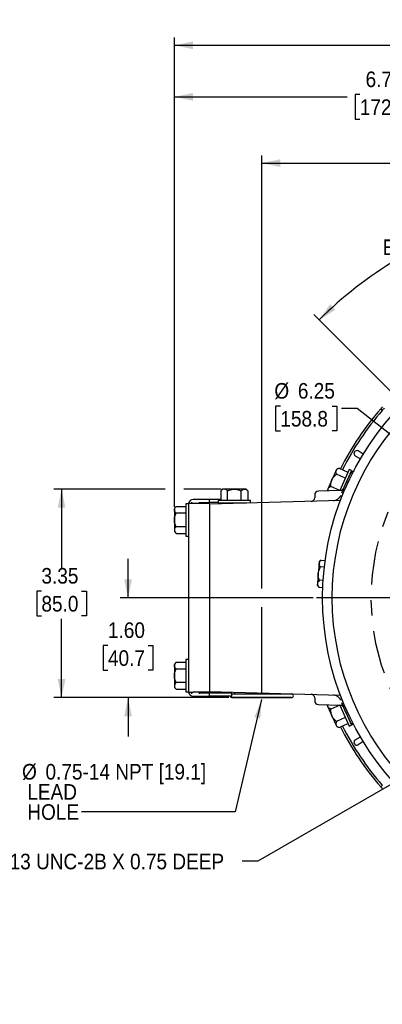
# Model space of a CAD drawing. Header units: inches. Extents: x 1.5 to 80, y 0 to 39.2.
# Tile 6 of 11: x 51.3 to 57.1, y 23.4 to 39.2. Entities that reach past the tile are written whole.
import ezdxf

# ---------------------------------------------------------------- set-up
doc = ezdxf.new("R2010")
doc.units = ezdxf.units.IN
doc.header["$MEASUREMENT"] = 0
doc.linetypes.add('SLD-Center', pattern=[1.45, 0.7, -0.25, 0.25, -0.25])
doc.linetypes.add('SLD-Solid', pattern=[0])
doc.layers.add('CENTER', color=40, linetype='SLD-Center')
doc.layers.add('SLD-0', color=7, linetype='Continuous')
doc.styles.add('SLDTEXTSTYLE0', font='GOTHIC.TTF', dxfattribs={"width": 0.913})
doc.styles.get("Standard").update_dxf_attribs({"font": 'GOTHIC.TTF'})
doc.dimstyles.new('SLDDIMSTYLE0', dxfattribs={"dimtxt": 0.25, "dimasz": 0.3, "dimexe": 0, "dimexo": 0.0625, "dimgap": 0.0625, "dimtad": 0, "dimtih": 1, "dimtoh": 1, "dimrnd": 1e-09, "dimzin": 12, "dimdsep": 46, "dimtxsty": 'SLDTEXTSTYLE0', "dimsah": 1, "dimcen": 0.09, "dimadec": 0, "dimazin": 3, "dimtfac": 1, "dimtofl": 0, "dimtmove": 0, "dimatfit": 3, "dimfxl": 0, "dimfrac": 2, "dimtolj": 1, "dimtzin": 12, "dimarcsym": 0})
doc.dimstyles.new('SLDDIMSTYLE3', dxfattribs={"dimtxt": 0.18, "dimasz": 0.3, "dimexe": 0, "dimexo": 0.0625, "dimgap": 0, "dimtad": 0, "dimtih": 1, "dimtoh": 1, "dimdec": 0, "dimrnd": 1e-09, "dimzin": 0, "dimdsep": 46, "dimtxsty": 'Standard', "dimsah": 1, "dimcen": 0.09, "dimadec": 0, "dimazin": 0, "dimtfac": 0.3, "dimtdec": 0, "dimtofl": 0, "dimtmove": 0, "dimatfit": 3, "dimfxl": 0, "dimfrac": 2, "dimtolj": 1, "dimtzin": 0, "dimarcsym": 0})
doc.dimstyles.new('SLDDIMSTYLE5', dxfattribs={"dimtxt": 0.25, "dimasz": 0.3, "dimexe": 0, "dimexo": 0.0625, "dimgap": 0.0625, "dimtad": 0, "dimtih": 1, "dimtoh": 1, "dimdec": 4, "dimzin": 4, "dimdsep": 46, "dimtxsty": 'SLDTEXTSTYLE0', "dimsah": 1, "dimcen": 0.09, "dimazin": 1, "dimtfac": 1, "dimtofl": 0, "dimtmove": 0, "dimatfit": 3, "dimfxl": 0, "dimfrac": 2, "dimtolj": 1, "dimtzin": 12, "dimarcsym": 0})
doc.dimstyles.new('SLDDIMSTYLE6', dxfattribs={"dimtxt": 0.25, "dimasz": 0.3, "dimexe": 0, "dimexo": 0.0625, "dimgap": 0.0625, "dimtad": 0, "dimtih": 1, "dimtoh": 1, "dimrnd": 1e-09, "dimzin": 4, "dimdsep": 46, "dimtxsty": 'SLDTEXTSTYLE0', "dimsah": 1, "dimcen": 0.09, "dimadec": 0, "dimazin": 1, "dimtfac": 1, "dimtmove": 0, "dimatfit": 0, "dimfxl": 0, "dimfrac": 2, "dimtolj": 1, "dimtzin": 12, "dimarcsym": 0})
doc.dimstyles.new('SLDDIMSTYLE7', dxfattribs={"dimtxt": 0.25, "dimasz": 0.3, "dimexe": 0, "dimexo": 0.0625, "dimgap": 0.0625, "dimtad": 0, "dimtih": 1, "dimtoh": 1, "dimrnd": 1e-09, "dimzin": 12, "dimdsep": 46, "dimtxsty": 'SLDTEXTSTYLE0', "dimsah": 1, "dimcen": 0, "dimadec": 0, "dimazin": 3, "dimtfac": 1, "dimtofl": 0, "dimtmove": 0, "dimatfit": 3, "dimfxl": 0, "dimfrac": 2, "dimtolj": 1, "dimtzin": 12, "dimarcsym": 0})
doc.dimstyles.new('SLDDIMSTYLE8', dxfattribs={"dimtxt": 0.25, "dimasz": 0.3, "dimexe": 0, "dimexo": 0.0625, "dimgap": 0.0625, "dimtad": 0, "dimtih": 1, "dimtoh": 1, "dimrnd": 1e-09, "dimzin": 12, "dimdsep": 46, "dimtxsty": 'SLDTEXTSTYLE0', "dimsah": 1, "dimcen": 0, "dimadec": 0, "dimazin": 3, "dimtfac": 1, "dimtofl": 0, "dimtmove": 0, "dimatfit": 3, "dimfxl": 0, "dimfrac": 2, "dimtolj": 1, "dimtzin": 12, "dimarcsym": 0})
doc.dimstyles.new('SLDDIMSTYLE9', dxfattribs={"dimtxt": 0.25, "dimasz": 0.3, "dimexe": 0, "dimexo": 0.0625, "dimgap": 0.0625, "dimtad": 0, "dimtih": 1, "dimtoh": 1, "dimrnd": 1e-09, "dimzin": 4, "dimdsep": 46, "dimtxsty": 'SLDTEXTSTYLE0', "dimsah": 1, "dimcen": 0, "dimadec": 0, "dimazin": 1, "dimtfac": 1, "dimtofl": 0, "dimtmove": 0, "dimatfit": 3, "dimfxl": 0, "dimfrac": 2, "dimtolj": 1, "dimtzin": 12, "dimarcsym": 0})

# ---------------------------------------------------------------- blocks, each defined once
blk = doc.blocks.new('_D_9')
at = {"layer": 'SLD-0'}
for p, q in [((53.641, 31.627), (51.855, 31.627)), ((51.98, 31.627), (51.98, 30.365)), ((54.542, 31.627), (53.941, 31.627)), ((51.657, 29.991), (51.581, 29.991)), ((51.581, 29.991), (51.581, 29.594)), ((52.303, 29.991), (52.38, 29.991)), ((52.38, 29.991), (52.38, 29.594)), ((51.581, 29.594), (51.657, 29.594)), ((51.98, 28.281), (51.98, 29.543)), ((52.38, 29.594), (52.303, 29.594)), ((54.666, 28.281), (51.855, 28.281))]:
    blk.add_line(p, q, dxfattribs=at)
for points in [[(51.98, 31.627), (51.918, 31.327), (52.043, 31.327)], [(51.98, 28.281), (52.043, 28.581), (51.918, 28.581)]]:
    blk.add_solid(points, dxfattribs=at)
at = {"layer": 'SLD-0', "char_height": 0.25, "attachment_point": 1, "style": 'SLDTEXTSTYLE0'}
for s, insert in [('3.35', (51.657, 30.361)), ('85.0', (51.657, 29.913))]:
    blk.add_mtext(s, dxfattribs=dict(at, insert=insert))
blk = doc.blocks.new('_D_10')
at = {"layer": 'SLD-0'}
for p, q in [((60.577, 34.437), (60.577, 36.314)), ((57.978, 32.481), (56.029, 34.43))]:
    blk.add_line(p, q, dxfattribs=at)
for start, end in [(90, 102.7023), (120.5764, 135)]:
    blk.add_arc((60.577, 29.882), 6.307, start, end, dxfattribs=at)
for points in [[(60.577, 36.189), (60.275, 36.245), (60.278, 36.12)], [(56.117, 34.342), (56.377, 34.504), (56.291, 34.594)]]:
    blk.add_solid(points, dxfattribs=at)
at = {"layer": 'SLD-0', "char_height": 0.25, "attachment_point": 1, "style": 'SLDTEXTSTYLE0'}
for s, insert in [('45.00°', (57.681, 36.028)), ('EQ. SPACED ', (57.136, 35.632))]:
    blk.add_mtext(s, dxfattribs=dict(at, insert=insert))
blk = doc.blocks.new('_D_11')
at = {"layer": 'SLD-0'}
for p, q in [((55.194, 30.032), (55.194, 36.982)), ((60.577, 34.437), (60.577, 36.982)), ((55.194, 36.857), (57.267, 36.857)), ((57.47, 36.894), (57.394, 36.894)), ((57.394, 36.894), (57.394, 36.497)), ((58.301, 36.894), (58.377, 36.894)), ((58.377, 36.894), (58.377, 36.497)), ((60.577, 36.857), (58.504, 36.857)), ((57.394, 36.497), (57.47, 36.497)), ((58.377, 36.497), (58.301, 36.497)), ((55.194, 28.331), (55.194, 29.732))]:
    blk.add_line(p, q, dxfattribs=at)
for points in [[(55.194, 36.857), (55.494, 36.795), (55.494, 36.92)], [(60.577, 36.857), (60.277, 36.92), (60.277, 36.795)]]:
    blk.add_solid(points, dxfattribs=at)
at = {"layer": 'SLD-0', "char_height": 0.25, "attachment_point": 1, "style": 'SLDTEXTSTYLE0'}
for s, insert in [('5.38', (57.562, 37.264)), ('136.7', (57.47, 36.817))]:
    blk.add_mtext(s, dxfattribs=dict(at, insert=insert))
blk = doc.blocks.new('_D_12')
at = {"layer": 'SLD-0'}
for p, q in [((53.048, 29.882), (53.048, 30.507)), ((56.022, 29.882), (52.923, 29.882)), ((52.725, 29.119), (52.648, 29.119)), ((52.648, 29.119), (52.648, 28.722)), ((53.371, 29.119), (53.447, 29.119)), ((53.447, 29.119), (53.447, 28.722)), ((52.648, 28.722), (52.725, 28.722)), ((53.447, 28.722), (53.371, 28.722)), ((54.666, 28.281), (52.923, 28.281)), ((53.048, 28.281), (53.048, 27.656))]:
    blk.add_line(p, q, dxfattribs=at)
for points in [[(53.048, 29.882), (53.11, 30.182), (52.985, 30.182)], [(53.048, 28.281), (52.985, 27.981), (53.11, 27.981)]]:
    blk.add_solid(points, dxfattribs=at)
at = {"layer": 'SLD-0', "char_height": 0.25, "attachment_point": 1, "style": 'SLDTEXTSTYLE0'}
for s, insert in [('1.60', (52.725, 29.489)), ('40.7', (52.725, 29.041))]:
    blk.add_mtext(s, dxfattribs=dict(at, insert=insert))
blk = doc.blocks.new('_D_13')
at = {"layer": 'SLD-0'}
for p, q in [((57.846, 27.223), (55.132, 25.656)), ((55.132, 25.656), (54.882, 25.656))]:
    blk.add_line(p, q, dxfattribs=at)
blk.add_solid([(57.846, 27.223), (57.555, 27.127), (57.618, 27.018)], dxfattribs=at)
at = {"layer": 'SLD-0', "insert": (50.162, 25.777), "char_height": 0.25, "attachment_point": 1, "style": 'SLDTEXTSTYLE0'}
blk.add_mtext('4X 1/2-13 UNC-2B X 0.75 DEEP', dxfattribs=at)
blk = doc.blocks.new('_D_15')
at = {"layer": 'SLD-0'}
for p, q in [((65.788, 31.753), (65.711, 31.753)), ((65.711, 31.753), (65.711, 31.357)), ((66.619, 31.753), (66.695, 31.753)), ((66.695, 31.753), (66.695, 31.357)), ((64.884, 31.525), (65.385, 31.717)), ((65.385, 31.717), (65.635, 31.717)), ((65.711, 31.357), (65.788, 31.357)), ((66.695, 31.357), (66.619, 31.357))]:
    blk.add_line(p, q, dxfattribs=at)
blk.add_solid([(64.884, 31.525), (65.187, 31.574), (65.142, 31.691)], dxfattribs=at)
at = {"layer": 'SLD-0', "char_height": 0.25, "attachment_point": 1, "style": 'SLDTEXTSTYLE0'}
for s, insert in [('%%c', (65.691, 32.124)), ('9.22', (66.068, 32.124)), ('234.2', (65.788, 31.676))]:
    blk.add_mtext(s, dxfattribs=dict(at, insert=insert))
blk = doc.blocks.new('_D_16')
at = {"layer": 'SLD-0'}
for p, q in [((53.791, 31.777), (53.791, 38.872)), ((65.042, 35.905), (65.042, 38.872)), ((53.791, 38.747), (58.798, 38.747)), ((59.001, 38.784), (58.925, 38.784)), ((58.925, 38.784), (58.925, 38.387)), ((59.832, 38.784), (59.908, 38.784)), ((59.908, 38.784), (59.908, 38.387)), ((65.042, 38.747), (60.035, 38.747)), ((58.925, 38.387), (59.001, 38.387)), ((59.908, 38.387), (59.832, 38.387)), ((65.042, 31.736), (65.042, 35.605)), ((53.791, 31.345), (53.791, 31.477)), ((65.042, 30.106), (65.042, 31.436))]:
    blk.add_line(p, q, dxfattribs=at)
for points in [[(53.791, 38.747), (54.091, 38.685), (54.091, 38.81)], [(65.042, 38.747), (64.742, 38.81), (64.742, 38.685)]]:
    blk.add_solid(points, dxfattribs=at)
at = {"layer": 'SLD-0', "char_height": 0.25, "attachment_point": 1, "style": 'SLDTEXTSTYLE0'}
for s, insert in [('11.25', (59.001, 39.154)), ('285.8', (59.001, 38.706))]:
    blk.add_mtext(s, dxfattribs=dict(at, insert=insert))
blk = doc.blocks.new('_D_18')
at = {"layer": 'SLD-0'}
for p, q in [((53.791, 31.345), (53.791, 38.045)), ((53.791, 37.92), (56.565, 37.92)), ((56.768, 37.957), (56.692, 37.957)), ((56.692, 37.957), (56.692, 37.56)), ((57.6, 37.957), (57.676, 37.957)), ((57.676, 37.957), (57.676, 37.56)), ((60.577, 37.92), (57.803, 37.92)), ((60.577, 34.437), (60.577, 38.045)), ((56.692, 37.56), (56.768, 37.56)), ((57.676, 37.56), (57.6, 37.56))]:
    blk.add_line(p, q, dxfattribs=at)
for points in [[(53.791, 37.92), (54.091, 37.858), (54.091, 37.983)], [(60.577, 37.92), (60.277, 37.983), (60.277, 37.858)]]:
    blk.add_solid(points, dxfattribs=at)
at = {"layer": 'SLD-0', "char_height": 0.25, "attachment_point": 1, "style": 'SLDTEXTSTYLE0'}
for s, insert in [('6.79', (56.861, 38.327)), ('172.4', (56.768, 37.88))]:
    blk.add_mtext(s, dxfattribs=dict(at, insert=insert))
blk = doc.blocks.new('_D_21')
at = {"layer": 'SLD-0'}
for p, q in [((64.781, 30.505), (65.242, 30.573)), ((65.242, 30.573), (65.492, 30.573)), ((65.644, 30.61), (65.568, 30.61)), ((65.568, 30.61), (65.568, 30.213)), ((66.476, 30.61), (66.552, 30.61)), ((66.552, 30.61), (66.552, 30.213)), ((65.568, 30.213), (65.644, 30.213)), ((66.552, 30.213), (66.476, 30.213))]:
    blk.add_line(p, q, dxfattribs=at)
blk.add_solid([(64.781, 30.505), (65.087, 30.487), (65.069, 30.61)], dxfattribs=at)
at = {"layer": 'SLD-0', "char_height": 0.25, "attachment_point": 1, "style": 'SLDTEXTSTYLE0'}
for s, insert in [('%%c', (65.548, 30.98)), ('8.50', (65.925, 30.98)), ('215.9', (65.644, 30.532))]:
    blk.add_mtext(s, dxfattribs=dict(at, insert=insert))
blk = doc.blocks.new('_D_22')
at = {"layer": 'SLD-0'}
for p, q in [((55.493, 32.959), (55.417, 32.959)), ((55.417, 32.959), (55.417, 32.562)), ((56.324, 32.959), (56.4, 32.959)), ((56.4, 32.959), (56.4, 32.562)), ((56.726, 32.922), (56.476, 32.922)), ((58.124, 31.819), (56.726, 32.922)), ((55.417, 32.562), (55.493, 32.562)), ((56.4, 32.562), (56.324, 32.562))]:
    blk.add_line(p, q, dxfattribs=at)
blk.add_solid([(58.124, 31.819), (57.927, 32.054), (57.85, 31.956)], dxfattribs=at)
at = {"layer": 'SLD-0', "char_height": 0.25, "attachment_point": 1, "style": 'SLDTEXTSTYLE0'}
for s, insert in [('%%c', (55.397, 33.329)), ('6.25', (55.774, 33.329)), ('158.8', (55.493, 32.881))]:
    blk.add_mtext(s, dxfattribs=dict(at, insert=insert))
blk = doc.blocks.new('SW_NOTE_3')
at = {"layer": 'SLD-0', "color": 0, "char_height": 0.25, "attachment_point": 1, "style": 'SLDTEXTSTYLE0'}
for s, insert in [('%%c', (-0.957, 0.768)), ('0.75-14 NPT [19.1]', (-0.58, 0.768)), (' LEAD', (-0.957, 0.445)), (' HOLE', (-0.957, 0.122))]:
    blk.add_mtext(s, dxfattribs=dict(at, insert=insert))
blk = doc.blocks.new('SW_CENTERMARKSYMBOL_5')
at = {"layer": 'SLD-0', "color": 0}
for p, q in [((0, 0.2), (0, 4.505)), ((-0.2, 0), (-4.505, 0)), ((0, 0), (-0.1, 0)), ((0, 0), (0, 0.1)), ((0, 0), (0, -0.1)), ((0, 0), (0.1, 0)), ((0.2, 0), (4.505, 0)), ((0, -0.2), (0, -4.505))]:
    blk.add_line(p, q, dxfattribs=at)

msp = doc.modelspace()

# ---------------------------------------------------------------- linework, layer by layer
at = {"layer": 'CENTER'}
msp.add_circle((60.57672, 29.88239), 3.625, dxfattribs=at)
at = {"layer": 'SLD-0', "linetype": 'SLD-Solid', "lineweight": 25}
for p, q in [((57.10514, 32.91557), (57.12994, 32.89076)), ((56.82428, 32.18958), (56.74265, 32.23863)), ((56.69629, 32.16148), (56.77792, 32.11244)), ((56.38734, 31.92537), (56.32129, 31.77703)), ((56.39756, 31.94832), (56.38734, 31.92537)), ((56.43585, 31.96302), (56.39756, 31.94832)), ((56.43585, 31.96302), (56.57836, 31.89957)), ((56.59605, 31.9393), (56.44628, 31.60291)), ((56.63259, 31.92303), (56.48496, 31.59144)), ((56.63259, 31.92303), (56.59605, 31.9393)), ((56.32129, 31.77703), (56.25525, 31.62868)), ((56.53433, 31.80067), (56.39182, 31.86412)), ((56.57921, 31.79902), (56.57768, 31.7997)), ((54.56672, 31.62713), (54.53772, 31.59812)), ((54.53772, 31.59812), (54.53772, 31.44213)), ((54.59184, 31.62713), (54.56672, 31.62713)), ((54.75422, 31.62713), (54.59184, 31.62713)), ((54.64597, 31.44213), (54.64597, 31.59812)), ((54.9166, 31.62713), (54.75422, 31.62713)), ((54.86248, 31.44213), (54.86248, 31.59812)), ((54.94172, 31.62713), (54.9166, 31.62713)), ((54.97073, 31.59812), (54.94172, 31.62713)), ((54.97073, 31.59812), (54.97073, 31.44213)), ((56.45406, 31.60312), (56.10265, 31.59392)), ((56.25525, 31.62868), (56.24503, 31.60574)), ((56.24503, 31.60574), (56.24811, 31.59772)), ((56.25525, 31.62868), (56.25264, 31.59784)), ((56.44621, 31.60291), (56.30376, 31.66633)), ((54.35622, 31.46039), (54.09422, 31.46039)), ((54.35622, 31.41239), (54.35622, 31.46039)), ((54.41187, 31.46039), (54.35622, 31.46039)), ((56.45692, 31.44164), (54.35622, 31.38663)), ((54.53772, 31.46039), (54.41187, 31.46039)), ((54.49422, 31.44213), (54.49422, 31.40213)), ((55.01422, 31.44213), (54.49422, 31.44213)), ((55.01422, 31.40386), (55.01422, 31.44213)), ((56.04422, 31.53394), (56.04422, 31.48928)), ((53.82023, 31.34889), (53.79122, 31.31989)), ((53.79122, 31.31989), (53.79122, 31.29477)), ((53.79122, 31.29477), (53.79122, 31.13239)), ((53.82023, 31.34889), (53.97622, 31.34889)), ((54.01622, 31.39239), (53.97622, 31.39239)), ((53.97622, 31.39239), (53.97622, 30.87239)), ((54.01622, 31.39239), (54.01622, 31.38239)), ((54.01622, 31.38239), (54.01622, 31.2038)), ((54.09422, 31.39739), (54.01768, 31.39739)), ((54.06422, 31.41986), (54.06422, 31.39739)), ((54.35622, 31.39739), (54.09422, 31.39739)), ((54.19422, 31.39739), (54.19422, 31.41986)), ((54.19422, 31.41239), (54.35622, 31.41239)), ((54.41187, 31.41239), (54.35622, 31.41239)), ((54.35622, 31.39739), (54.35622, 28.36739)), ((54.49422, 31.41239), (54.41187, 31.41239)), ((54.95107, 31.40213), (54.49422, 31.40213)), ((54.62922, 31.40213), (54.62922, 31.39378)), ((54.87922, 31.40032), (54.87922, 31.40213)), ((53.79122, 31.13239), (53.79122, 30.97001)), ((53.97622, 31.24064), (53.82023, 31.24064)), ((54.01622, 31.2038), (54.01622, 31.06097)), ((53.79122, 30.97001), (53.79122, 30.94489)), ((53.97622, 31.02413), (53.82023, 31.02413)), ((54.01622, 31.06097), (54.01622, 28.7038)), ((53.79122, 30.94489), (53.82023, 30.91588)), ((53.82023, 30.91588), (53.97622, 30.91588)), ((53.97622, 30.87239), (54.01622, 30.87239)), ((56.11547, 30.43569), (56.10132, 30.27393)), ((56.11766, 30.46072), (56.11547, 30.43569)), ((56.14908, 30.48709), (56.11766, 30.46072)), ((56.19925, 30.37403), (56.13965, 30.37925)), ((56.14908, 30.48709), (56.21266, 30.48153)), ((56.10132, 30.27393), (56.08717, 30.11217)), ((56.08717, 30.11217), (56.08498, 30.08715)), ((56.08498, 30.08715), (56.11135, 30.05572)), ((56.11135, 30.05572), (56.17492, 30.05016)), ((56.18038, 30.15835), (56.12078, 30.16356)), ((53.82023, 28.84889), (53.79122, 28.81989)), ((53.79122, 28.81989), (53.79122, 28.79477)), ((53.79122, 28.79477), (53.79122, 28.63239)), ((53.82023, 28.84889), (53.97622, 28.84889)), ((54.01622, 28.89239), (53.97622, 28.89239)), ((53.97622, 28.89239), (53.97622, 28.37239)), ((53.79122, 28.63239), (53.79122, 28.47001)), ((53.97622, 28.74064), (53.82023, 28.74064)), ((54.01622, 28.7038), (54.01622, 28.56097)), ((53.79122, 28.47001), (53.79122, 28.44489)), ((53.79122, 28.44489), (53.82023, 28.41588)), ((53.97622, 28.52413), (53.82023, 28.52413)), ((54.01622, 28.56097), (54.01622, 28.38239)), ((53.82023, 28.41588), (53.97622, 28.41588)), ((53.97622, 28.37239), (54.01622, 28.37239)), ((54.01622, 28.38239), (54.01622, 28.37239)), ((54.01768, 28.36739), (54.09422, 28.36739)), ((54.06422, 28.36739), (54.06422, 28.34492)), ((54.35622, 28.36739), (54.09422, 28.36739)), ((54.09422, 28.30439), (54.35622, 28.30439)), ((54.19422, 28.34492), (54.19422, 28.36739)), ((54.35622, 28.35239), (54.19422, 28.35239)), ((54.35622, 28.37814), (56.45692, 28.32314)), ((54.35622, 28.30439), (54.35622, 28.35239)), ((54.41187, 28.35239), (54.35622, 28.35239)), ((54.41187, 28.30439), (54.35622, 28.30439)), ((54.63421, 28.35239), (54.41187, 28.35239)), ((54.63421, 28.30439), (54.41187, 28.30439)), ((54.71622, 28.35239), (54.63421, 28.35239)), ((54.71622, 28.30439), (54.63421, 28.30439)), ((54.71622, 28.30439), (54.71622, 28.35239)), ((54.71641, 28.34117), (55.67204, 28.34117)), ((55.19422, 28.28117), (54.71641, 28.28117)), ((54.75672, 28.36766), (54.75672, 28.34117)), ((55.67204, 28.28117), (55.19422, 28.28117)), ((55.63172, 28.34117), (55.63172, 28.34474)), ((56.38854, 28.31488), (56.40245, 28.3081)), ((56.04422, 28.27549), (56.04422, 28.23084)), ((56.10265, 28.17086), (56.45324, 28.16168)), ((56.24811, 28.16705), (56.24503, 28.15904)), ((56.24503, 28.15904), (56.25525, 28.13609)), ((56.25525, 28.13609), (56.25264, 28.16693)), ((56.25525, 28.13609), (56.32129, 27.98775)), ((56.44621, 28.16186), (56.30376, 28.09844)), ((56.44628, 28.16186), (56.59605, 27.82547)), ((56.47911, 28.18646), (56.63259, 27.84174)), ((56.32129, 27.98775), (56.38734, 27.8394)), ((56.53433, 27.9641), (56.39182, 27.90065)), ((56.57768, 27.96507), (56.57921, 27.96575)), ((56.38734, 27.8394), (56.39756, 27.81646)), ((56.39756, 27.81646), (56.43585, 27.80176)), ((56.43585, 27.80176), (56.57836, 27.8652)), ((56.59605, 27.82547), (56.63259, 27.84174)), ((56.69629, 27.60329), (56.77792, 27.65233)), ((56.82428, 27.57519), (56.74265, 27.52614)), ((57.12994, 26.87401), (57.10514, 26.84921))]:
    msp.add_line(p, q, dxfattribs=at)
at = {"layer": 'SLD-0'}
msp.add_line((54.71641, 28.28117), (55.67204, 28.28117), dxfattribs=at)
at = {"layer": 'SLD-0', "linetype": 'SLD-Solid', "lineweight": 25}
for radius in [4.405, 4.25]:
    msp.add_circle((60.57672, 29.88239), radius, dxfattribs=at)
for centre, radius, start, end in [((60.57672, 29.88239), 4.61, 138.855771, 153.308142), ((60.57672, 29.88239), 4.575, 138.885314, 153.287533), ((60.57672, 29.88239), 4.61, 138.295392, 138.855771), ((60.57672, 29.88239), 4.575, 138.320631, 138.885314), ((56.71947, 32.20006), 0.045, 59, 239), ((56.67225, 31.85239), 0.06, 94.783505, 153.270963), ((60.58422, 29.88239), 4.44, 154.291678, 157.281444), ((54.09422, 31.38239), 0.078, 90, 168.912511), ((55.98422, 31.48928), 0.06, 271.5, 0), ((56.10422, 31.53394), 0.06, 91.5, 180), ((54.09422, 31.38239), 0.078, 168.912511, 180), ((54.09422, 28.38239), 0.078, 180, 191.087489), ((54.09422, 28.38239), 0.078, 191.087489, 270), ((54.71641, 28.31117), 0.03, 193.078097, 270), ((55.67204, 28.31117), 0.03, 270, 90), ((55.98422, 28.27549), 0.06, 0, 88.5), ((56.10422, 28.23084), 0.06, 180, 268.5), ((60.58422, 29.88239), 4.44, 202.718556, 205.708322), ((60.57672, 29.88239), 4.61, 206.691858, 221.144229), ((60.57672, 29.88239), 4.575, 206.712467, 221.114686), ((56.67225, 27.91239), 0.06, 206.729037, 227.795246), ((56.67225, 27.91239), 0.06, 247.984807, 265.216495), ((56.71947, 27.56471), 0.045, 121, 301), ((60.57672, 29.88239), 4.61, 221.144229, 221.704608)]:
    msp.add_arc(centre, radius, start, end, dxfattribs=at)
for points, knots in [([(56.39182, 31.86412), (56.38752, 31.87532), (56.38447, 31.88618), (56.3829, 31.90163), (56.38289, 31.90664), (56.38413, 31.91631), (56.38539, 31.92099), (56.38734, 31.92537)], [0, 0, 0, 0, 0.5, 0.5, 0.75, 0.75, 1, 1, 1, 1]), ([(56.38734, 31.92537), (56.3912, 31.93405), (56.39764, 31.94131), (56.41022, 31.95058), (56.41491, 31.9534), (56.42492, 31.95854), (56.43026, 31.96087), (56.43585, 31.96302)], [0, 0, 0, 0, 0.5, 0.5, 0.75, 0.75, 1, 1, 1, 1]), ([(56.67225, 31.91239), (56.67224, 31.91234), (56.67222, 31.91228), (56.6715, 31.90962), (56.67147, 31.9095)], [0, 0, 0, 0, 0.95633703, 1, 1, 1, 1]), ([(56.30376, 31.66633), (56.30291, 31.68528), (56.30338, 31.70406), (56.3073, 31.73183), (56.30915, 31.74101), (56.31418, 31.75921), (56.3174, 31.76828), (56.32129, 31.77703)], [0, 0, 0, 0, 0.5, 0.5, 0.75, 0.75, 1, 1, 1, 1]), ([(56.32129, 31.77703), (56.32902, 31.79439), (56.33922, 31.8101), (56.35733, 31.83178), (56.36385, 31.8387), (56.37742, 31.85185), (56.38451, 31.85811), (56.39182, 31.86412)], [0, 0, 0, 0, 0.5, 0.5, 0.75, 0.75, 1, 1, 1, 1]), ([(56.61867, 31.87937), (56.61867, 31.87937), (56.61841, 31.87886), (56.6174, 31.87686), (56.61664, 31.87534), (56.61374, 31.86956), (56.61093, 31.86395), (56.60595, 31.85391), (56.60413, 31.85025), (56.60036, 31.8426), (56.59839, 31.8386), (56.59228, 31.82611), (56.58801, 31.81733), (56.58372, 31.80841)], [0, 0, 0, 0, 0.125, 0.125, 0.25, 0.25, 0.5, 0.5, 0.625, 0.625, 0.75, 0.75, 1, 1, 1, 1]), ([(54.59184, 31.62713), (54.58234, 31.62713), (54.57309, 31.6242), (54.5595, 31.61648), (54.55502, 31.61334), (54.54625, 31.60629), (54.54195, 31.60236), (54.53772, 31.59812)], [0, 0, 0, 0, 0.5, 0.5, 0.75, 0.75, 1, 1, 1, 1]), ([(54.64597, 31.59812), (54.63749, 31.6066), (54.62881, 31.61381), (54.61534, 31.62152), (54.61076, 31.62357), (54.60143, 31.62638), (54.59663, 31.62713), (54.59184, 31.62713)], [0, 0, 0, 0, 0.5, 0.5, 0.75, 0.75, 1, 1, 1, 1]), ([(54.64597, 31.59812), (54.66294, 31.6066), (54.68028, 31.61381), (54.70724, 31.62152), (54.71638, 31.62357), (54.73506, 31.62638), (54.74465, 31.62713), (54.75422, 31.62713)], [0, 0, 0, 0, 0.5, 0.5, 0.75, 0.75, 1, 1, 1, 1]), ([(54.75422, 31.62713), (54.77323, 31.62713), (54.79173, 31.6242), (54.8189, 31.61648), (54.82788, 31.61334), (54.84541, 31.60629), (54.85401, 31.60236), (54.86248, 31.59812)], [0, 0, 0, 0, 0.5, 0.5, 0.75, 0.75, 1, 1, 1, 1]), ([(54.86248, 31.59812), (54.87096, 31.6066), (54.87963, 31.61381), (54.89311, 31.62152), (54.89768, 31.62357), (54.90702, 31.62638), (54.91181, 31.62713), (54.9166, 31.62713)], [0, 0, 0, 0, 0.5, 0.5, 0.75, 0.75, 1, 1, 1, 1]), ([(54.9166, 31.62713), (54.92611, 31.62713), (54.93536, 31.6242), (54.94894, 31.61648), (54.95343, 31.61334), (54.9622, 31.60629), (54.9665, 31.60236), (54.97073, 31.59812)], [0, 0, 0, 0, 0.5, 0.5, 0.75, 0.75, 1, 1, 1, 1]), ([(56.30376, 31.66633), (56.29256, 31.66203), (56.28245, 31.65704), (56.26992, 31.64786), (56.26619, 31.64452), (56.25983, 31.63713), (56.2572, 31.63306), (56.25525, 31.62868)], [0, 0, 0, 0, 0.5, 0.5, 0.75, 0.75, 1, 1, 1, 1]), ([(56.50595, 31.63774), (56.50346, 31.63308), (56.49842, 31.62364), (56.4855, 31.61249), (56.47001, 31.60487), (56.45866, 31.60368), (56.4531, 31.60309)], [0, 0, 0, 0, 0.24910307, 0.50455988, 0.75770991, 1, 1, 1, 1]), ([(56.44664, 31.49922), (56.43529, 31.48122), (56.41945, 31.46607), (56.38245, 31.44502), (56.36134, 31.43913), (56.34006, 31.43858)], [0, 0, 0, 0, 0.5, 0.5, 1, 1, 1, 1]), ([(56.4452, 31.49744), (56.44483, 31.49672), (56.44051, 31.48841), (56.43348, 31.48145), (56.42705, 31.4751)], [0, 0, 0, 0, 0.08736453, 1, 1, 1, 1]), ([(56.45851, 31.5224), (56.45764, 31.52032), (56.45593, 31.51619), (56.45302, 31.51027), (56.44995, 31.50461), (56.44773, 31.501), (56.44664, 31.49922)], [0, 0, 0, 0, 0.25658998, 0.50939766, 0.75751726, 1, 1, 1, 1]), ([(53.79122, 31.29477), (53.79122, 31.30427), (53.79415, 31.31352), (53.80188, 31.3271), (53.80501, 31.33159), (53.81207, 31.34036), (53.816, 31.34466), (53.82023, 31.34889)], [0, 0, 0, 0, 0.5, 0.5, 0.75, 0.75, 1, 1, 1, 1]), ([(53.82023, 31.24064), (53.81175, 31.24912), (53.80454, 31.2578), (53.79683, 31.27127), (53.79478, 31.27585), (53.79197, 31.28518), (53.79122, 31.28998), (53.79122, 31.29477)], [0, 0, 0, 0, 0.5, 0.5, 0.75, 0.75, 1, 1, 1, 1]), ([(53.79122, 31.13239), (53.79122, 31.15139), (53.79415, 31.16989), (53.80188, 31.19706), (53.80501, 31.20604), (53.81207, 31.22357), (53.816, 31.23217), (53.82023, 31.24064)], [0, 0, 0, 0, 0.5, 0.5, 0.75, 0.75, 1, 1, 1, 1]), ([(53.82023, 31.02413), (53.81175, 31.0411), (53.80454, 31.05845), (53.79683, 31.0854), (53.79478, 31.09455), (53.79197, 31.11322), (53.79122, 31.12281), (53.79122, 31.13239)], [0, 0, 0, 0, 0.5, 0.5, 0.75, 0.75, 1, 1, 1, 1]), ([(53.82023, 31.02413), (53.81175, 31.01565), (53.80454, 31.00698), (53.79683, 30.9935), (53.79478, 30.98893), (53.79197, 30.97959), (53.79122, 30.97479), (53.79122, 30.97001)], [0, 0, 0, 0, 0.5, 0.5, 0.75, 0.75, 1, 1, 1, 1]), ([(53.79122, 30.97001), (53.79122, 30.9605), (53.79415, 30.95125), (53.80188, 30.93767), (53.80501, 30.93318), (53.81207, 30.92441), (53.816, 30.92011), (53.82023, 30.91588)], [0, 0, 0, 0, 0.5, 0.5, 0.75, 0.75, 1, 1, 1, 1]), ([(56.10132, 30.27393), (56.10298, 30.29287), (56.1075, 30.31104), (56.11757, 30.33744), (56.12147, 30.3461), (56.13003, 30.36296), (56.13469, 30.37118), (56.13965, 30.37925)], [0, 0, 0, 0, 0.5, 0.5, 0.75, 0.75, 1, 1, 1, 1]), ([(56.13965, 30.37925), (56.13194, 30.38844), (56.12551, 30.39771), (56.11901, 30.4118), (56.11737, 30.41654), (56.11538, 30.42608), (56.11505, 30.43092), (56.11547, 30.43569)], [0, 0, 0, 0, 0.5, 0.5, 0.75, 0.75, 1, 1, 1, 1]), ([(56.11547, 30.43569), (56.1163, 30.44516), (56.12002, 30.45412), (56.1289, 30.46698), (56.13242, 30.47118), (56.14021, 30.4793), (56.1445, 30.48324), (56.14908, 30.48709)], [0, 0, 0, 0, 0.5, 0.5, 0.75, 0.75, 1, 1, 1, 1]), ([(56.12078, 30.16356), (56.11381, 30.1812), (56.10814, 30.19911), (56.10281, 30.22664), (56.10156, 30.23593), (56.1004, 30.25478), (56.10048, 30.26439), (56.10132, 30.27393)], [0, 0, 0, 0, 0.5, 0.5, 0.75, 0.75, 1, 1, 1, 1]), ([(56.08717, 30.11217), (56.08634, 30.1027), (56.08845, 30.09323), (56.09496, 30.07903), (56.09769, 30.07428), (56.10396, 30.06493), (56.1075, 30.06031), (56.11135, 30.05572)], [0, 0, 0, 0, 0.5, 0.5, 0.75, 0.75, 1, 1, 1, 1]), ([(56.12078, 30.16356), (56.11159, 30.15585), (56.10365, 30.14784), (56.0948, 30.13508), (56.09236, 30.13071), (56.08875, 30.12165), (56.08758, 30.11694), (56.08717, 30.11217)], [0, 0, 0, 0, 0.5, 0.5, 0.75, 0.75, 1, 1, 1, 1]), ([(53.79122, 28.79477), (53.79122, 28.80427), (53.79415, 28.81352), (53.80188, 28.8271), (53.80501, 28.83159), (53.81207, 28.84036), (53.816, 28.84466), (53.82023, 28.84889)], [0, 0, 0, 0, 0.5, 0.5, 0.75, 0.75, 1, 1, 1, 1]), ([(53.82023, 28.74064), (53.81175, 28.74912), (53.80454, 28.7578), (53.79683, 28.77127), (53.79478, 28.77585), (53.79197, 28.78518), (53.79122, 28.78998), (53.79122, 28.79477)], [0, 0, 0, 0, 0.5, 0.5, 0.75, 0.75, 1, 1, 1, 1]), ([(53.79122, 28.63239), (53.79122, 28.65139), (53.79415, 28.66989), (53.80188, 28.69706), (53.80501, 28.70604), (53.81207, 28.72357), (53.816, 28.73217), (53.82023, 28.74064)], [0, 0, 0, 0, 0.5, 0.5, 0.75, 0.75, 1, 1, 1, 1]), ([(53.82023, 28.52413), (53.81175, 28.5411), (53.80454, 28.55845), (53.79683, 28.5854), (53.79478, 28.59455), (53.79197, 28.61322), (53.79122, 28.62281), (53.79122, 28.63239)], [0, 0, 0, 0, 0.5, 0.5, 0.75, 0.75, 1, 1, 1, 1]), ([(53.82023, 28.52413), (53.81175, 28.51565), (53.80454, 28.50698), (53.79683, 28.4935), (53.79478, 28.48893), (53.79197, 28.47959), (53.79122, 28.47479), (53.79122, 28.47001)], [0, 0, 0, 0, 0.5, 0.5, 0.75, 0.75, 1, 1, 1, 1]), ([(53.79122, 28.47001), (53.79122, 28.4605), (53.79415, 28.45125), (53.80188, 28.43767), (53.80501, 28.43318), (53.81207, 28.42441), (53.816, 28.42011), (53.82023, 28.41588)], [0, 0, 0, 0, 0.5, 0.5, 0.75, 0.75, 1, 1, 1, 1]), ([(56.34006, 28.3262), (56.36134, 28.32564), (56.38245, 28.31975), (56.41945, 28.2987), (56.43529, 28.28356), (56.44664, 28.26555)], [0, 0, 0, 0, 0.5, 0.5, 1, 1, 1, 1]), ([(56.30376, 28.09844), (56.29256, 28.10274), (56.28245, 28.10773), (56.26992, 28.11691), (56.26619, 28.12025), (56.25983, 28.12764), (56.2572, 28.13171), (56.25525, 28.13609)], [0, 0, 0, 0, 0.5, 0.5, 0.75, 0.75, 1, 1, 1, 1]), ([(56.44664, 28.26555), (56.44773, 28.26377), (56.44995, 28.26016), (56.45302, 28.2545), (56.45593, 28.24859), (56.45764, 28.24445), (56.45851, 28.24237)], [0, 0, 0, 0, 0.24248274, 0.49060234, 0.74341002, 1, 1, 1, 1]), ([(56.45304, 28.16168), (56.4586, 28.1611), (56.46997, 28.15992), (56.48547, 28.15231), (56.4984, 28.14116), (56.50343, 28.13176), (56.50591, 28.12711)], [0, 0, 0, 0, 0.2420774, 0.49506383, 0.75051894, 1, 1, 1, 1]), ([(56.32129, 27.98775), (56.31356, 28.00511), (56.30871, 28.0232), (56.30472, 28.05117), (56.30393, 28.06064), (56.30325, 28.07953), (56.30334, 28.08898), (56.30376, 28.09844)], [0, 0, 0, 0, 0.5, 0.5, 0.75, 0.75, 1, 1, 1, 1]), ([(56.39182, 27.90065), (56.37717, 27.9127), (56.36353, 27.92561), (56.34552, 27.94711), (56.33993, 27.95463), (56.32977, 27.97054), (56.32519, 27.979), (56.32129, 27.98775)], [0, 0, 0, 0, 0.5, 0.5, 0.75, 0.75, 1, 1, 1, 1]), ([(56.39182, 27.90065), (56.38752, 27.88945), (56.38447, 27.87859), (56.3829, 27.86314), (56.38289, 27.85814), (56.38413, 27.84846), (56.38539, 27.84378), (56.38734, 27.8394)], [0, 0, 0, 0, 0.5, 0.5, 0.75, 0.75, 1, 1, 1, 1]), ([(56.38734, 27.8394), (56.3912, 27.83072), (56.39764, 27.82346), (56.41022, 27.81419), (56.41491, 27.81137), (56.42492, 27.80623), (56.43026, 27.8039), (56.43585, 27.80176)], [0, 0, 0, 0, 0.5, 0.5, 0.75, 0.75, 1, 1, 1, 1]), ([(56.58372, 27.95636), (56.58801, 27.94744), (56.59224, 27.93875), (56.60045, 27.92197), (56.60423, 27.91432), (56.60927, 27.90417), (56.61079, 27.90112), (56.61349, 27.89571), (56.61468, 27.89333), (56.61664, 27.88944), (56.61738, 27.88795), (56.6184, 27.88593), (56.61867, 27.8854), (56.61867, 27.8854)], [0, 0, 0, 0, 0.25, 0.25, 0.5, 0.5, 0.625, 0.625, 0.75, 0.75, 0.875, 0.875, 1, 1, 1, 1]), ([(56.62783, 27.87205), (56.63086, 27.86912), (56.637, 27.86316), (56.64803, 27.85751), (56.65975, 27.8544), (56.66758, 27.85494), (56.67149, 27.85521)], [0, 0, 0, 0, 0.24353125, 0.4942463, 0.74790579, 1, 1, 1, 1])]:
    msp.add_open_spline(points, degree=3, knots=knots, dxfattribs=at)
for points in [[(56.48871, 31.59714), (56.48372, 31.58522), (56.47885, 31.57345), (56.47411, 31.56183)], [(56.47411, 28.20294), (56.47885, 28.19133), (56.48372, 28.17955), (56.48871, 28.16764)]]:
    msp.add_open_spline(points, degree=3, dxfattribs=at)

# ---------------------------------------------------------------- block references
at = {"layer": 'SLD-0'}
for name, p in [('SW_CENTERMARKSYMBOL_5', (60.57672, 29.88239)), ('SW_NOTE_3', (52.30258, 26.44914))]:
    msp.add_blockref(name, p, dxfattribs=at)

# ---------------------------------------------------------------- dimensions: what is measured, and where the dimension line sits
for base, p1, p2, picture, middle in [((53.79122, 38.74701), (65.0421, 30.05572), (53.79122, 31.29477), '_D_16', (59.41666, 38.74701)), ((60.57672, 37.92039), (53.79122, 31.29477), (60.57672, 34.38739), '_D_18', (57.18397, 37.92039)), ((60.57672, 36.85725), (55.19422, 28.28117), (60.57672, 34.38739), '_D_11', (57.88547, 36.85725))]:
    dim = msp.add_linear_dim(base=base, p1=p1, p2=p2, dimstyle='SLDDIMSTYLE0', dxfattribs=at)
    dim.commit()
    dim.dimension.update_dxf_attribs({"geometry": picture, "text_midpoint": middle, "dimtype": 160})
dim = msp.add_angular_dim_2l(base=(59.87905, 36.15051), line1=((60.57672, 34.38739), (60.57672, 25.37739)), line2=((60.57672, 29.88239), (58.01346, 32.44565)), text='<>\\PEQ. SPACED ', dimstyle='SLDDIMSTYLE5', dxfattribs=at)
dim.commit()
dim.dimension.update_dxf_attribs({"geometry": '_D_10', "text_midpoint": (58.1632, 35.70914), "dimtype": 162})
for p1, p2, dimstyle, picture, middle in [((63.02952, 27.94604), (58.12393, 31.81873), 'SLDDIMSTYLE8', '_D_22', (55.90842, 32.922)), ((56.26947, 28.23932), (64.88398, 31.52545), 'SLDDIMSTYLE8', '_D_15', (66.20319, 31.71666)), ((56.37251, 29.26024), (64.78094, 30.50453), 'SLDDIMSTYLE9', '_D_21', (66.06002, 30.57276))]:
    dim = msp.add_diameter_dim_2p(p1=p1, p2=p2, dimstyle=dimstyle, dxfattribs=at)
    dim.commit()
    dim.dimension.update_dxf_attribs({"geometry": picture, "text_midpoint": middle, "dimtype": 163})
for base, p2, dimstyle, picture, middle in [((51.9802, 31.62713), (54.59184, 31.62713), 'SLDDIMSTYLE0', '_D_9', (51.9802, 29.95415)), ((53.04793, 29.88239), (56.07172, 29.88239), 'SLDDIMSTYLE6', '_D_12', (53.04793, 29.08178))]:
    dim = msp.add_linear_dim(base=base, p1=(54.71641, 28.28117), p2=p2, angle=90, dimstyle=dimstyle, dxfattribs=at)
    dim.commit()
    dim.dimension.update_dxf_attribs({"geometry": picture, "text_midpoint": middle, "dimtype": 160})
dim = msp.add_diameter_dim_2p(p1=(58.18064, 27.41565), p2=(57.84628, 27.2226), text='4X 1/2-13 UNC-2B X 0.75 DEEP', dimstyle='SLDDIMSTYLE7', override={"dimpost": '<>'}, dxfattribs=at)
dim.commit()
dim.dimension.update_dxf_attribs({"geometry": '_D_13', "text_midpoint": (52.5223, 25.65572), "dimtype": 163})

# ---------------------------------------------------------------- leaders
msp.add_leader([(55.19267, 28.25024), (54.76503, 26.44914), (52.30258, 26.44914)], dimstyle='SLDDIMSTYLE3', dxfattribs=at)

doc.saveas('drawing.dxf')
